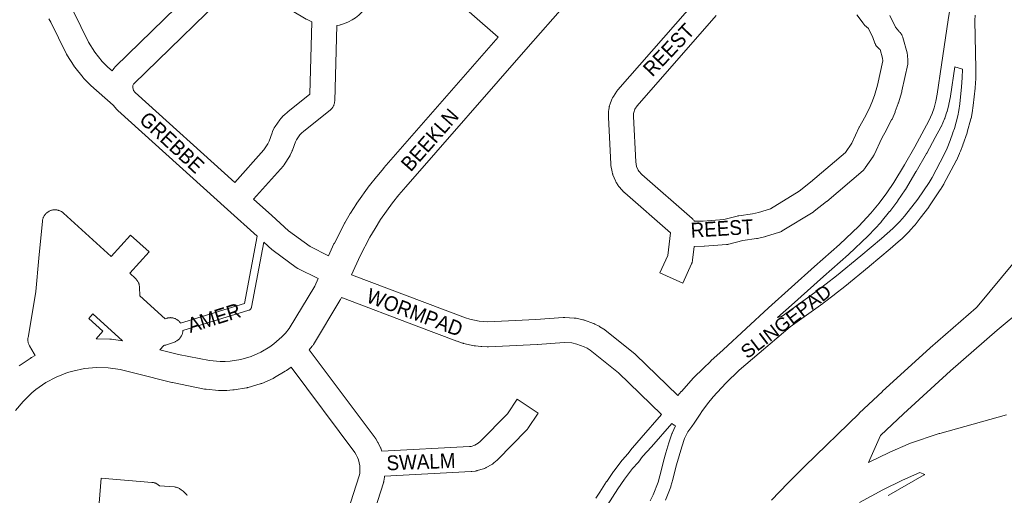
# Model space of a CAD drawing. Header units: metres. Extents: x 123819 to 142731, y 393440 to 405763.
# Tile 83 of 256: x 131278 to 131790, y 395040 to 395287. Entities that reach past the tile are written whole.
import ezdxf
from ezdxf.enums import TextEntityAlignment as Align

# ---------------------------------------------------------------- set-up
doc = ezdxf.new("R2010")
doc.units = ezdxf.units.M
doc.header["$MEASUREMENT"] = 0
for name, color, linetype, lineweight in [('gs-anno-wegen algemeen tekst', 7, 'Continuous', 0), ('gs-knt-aanvullende hoofdweg', 7, 'Continuous', 0), ('gs-knt-fietspaden', 7, 'Continuous', 0), ('gs-knt-hoofdweg', 7, 'Continuous', 0), ('gs-knt-paden', 7, 'Continuous', 0), ('gs-knt-wegen algemeen', 7, 'Continuous', 0)]:
    doc.layers.add(name, color=color, linetype=linetype, lineweight=lineweight)
doc.styles.add('Style-Arial', font='arial.ttf')

msp = doc.modelspace()

# ---------------------------------------------------------------- linework, layer by layer
at = {"layer": 'gs-knt-aanvullende hoofdweg', "color": 7, "linetype": 'Continuous', "flags": 128}
for points in [[(131593.83, 395331.54), (131542.65, 395273.05), (131478.93, 395200.22), (131475.37, 395196.02), (131472.04, 395191.82), (131465.88, 395183.16), (131463, 395178.63), (131460.29, 395174.01), (131455.23, 395164.27), (131450.82, 395154.52)], [(131438.81, 395164.41), (131441.63, 395170.64), (131441.72, 395170.82), (131441.81, 395171), (131447.04, 395181.1), (131447.14, 395181.28), (131447.23, 395181.45), (131450.12, 395186.35), (131450.26, 395186.58), (131453.31, 395191.38), (131453.41, 395191.54), (131453.52, 395191.7), (131459.91, 395200.68), (131460.02, 395200.84), (131460.14, 395200.99), (131463.67, 395205.45), (131463.84, 395205.66), (131467.52, 395209.99), (131467.59, 395210.07), (131527.07, 395278.04)], [(131351.13, 395115.51), (131360.78, 395113.08), (131376.86, 395109.84), (131382.49, 395109.34), (131385.11, 395109.35), (131387.73, 395109.53), (131393.25, 395110.43), (131398.51, 395111.97), (131403.53, 395114.15), (131408.34, 395117), (131410.37, 395118.48), (131414.55, 395122.14), (131416.34, 395124.03), (131418.35, 395126.47), (131431.61, 395148.48), (131433.44, 395152.54)], [(131445.46, 395142.66), (131445.11, 395141.89), (131444.99, 395141.63), (131444.94, 395141.54), (131444.92, 395141.5), (131444.89, 395141.45), (131444.85, 395141.37), (131444.7, 395141.11), (131430.93, 395118.24), (131430.73, 395117.93), (131430.52, 395117.63), (131430.29, 395117.34), (131428.78, 395115.51)], [(131318.02, 395121.21), (131318.04, 395121.21), (131325.05, 395121.03), (131325.33, 395121.02), (131325.48, 395121.01), (131325.52, 395121.01), (131325.62, 395121), (131325.9, 395120.96), (131331.6, 395120.17)], [(131277.9, 395107.03), (131283.68, 395111), (131283.91, 395111.15), (131283.99, 395111.2), (131284.04, 395111.23), (131284.16, 395111.3), (131284.41, 395111.44), (131286.26, 395112.42)], [(131419.32, 395106.42), (131416.88, 395104.65), (131416.6, 395104.45), (131416.3, 395104.26), (131410.78, 395100.99), (131410.51, 395100.84), (131410.23, 395100.7), (131409.95, 395100.56), (131404.06, 395098.01), (131403.78, 395097.89), (131403.48, 395097.78), (131403.19, 395097.69), (131397.03, 395095.88), (131396.73, 395095.8), (131396.42, 395095.73), (131396.12, 395095.67), (131389.79, 395094.65), (131389.44, 395094.6), (131389.09, 395094.57), (131385.89, 395094.35), (131385.65, 395094.34), (131385.42, 395094.34), (131382.21, 395094.32), (131381.86, 395094.33), (131381.51, 395094.35), (131375.12, 395094.92), (131374.85, 395094.94), (131374.75, 395094.96), (131374.71, 395094.96), (131374.67, 395094.97), (131374.57, 395094.98), (131374.3, 395095.03), (131357.63, 395098.39), (131357.28, 395098.47), (131338.79, 395103.13), (131330.4, 395105.17), (131324.25, 395106.03), (131318.1, 395106.18), (131311.97, 395105.64), (131305.84, 395104.37), (131303.09, 395103.56), (131297.27, 395101.27), (131291.83, 395098.38), (131286.68, 395094.83), (131284.47, 395093.01), (131279.99, 395088.64), (131276.1, 395083.87)]]:
    msp.add_lwpolyline(points, dxfattribs=at)
at = {"layer": 'gs-knt-fietspaden', "color": 7, "linetype": 'Continuous', "flags": 128}
for points in [[(131620.48, 395091.69), (131622.14, 395093.7), (131622.24, 395093.81), (131628.63, 395100.87), (131628.7, 395100.95), (131628.78, 395101.02), (131633.57, 395105.73), (131637.48, 395109.57), (131637.51, 395109.6), (131637.51, 395109.6), (131637.62, 395109.7), (131643.99, 395115.46), (131655.97, 395126.51), (131667.46, 395137.3), (131667.52, 395137.35), (131667.52, 395137.36), (131691.41, 395158.83), (131691.41, 395158.83), (131691.45, 395158.86), (131704.46, 395170.25), (131714.54, 395179.72), (131720.81, 395186.48), (131725.02, 395191.68), (131729.06, 395197.1), (131732.78, 395202.56), (131738.17, 395211.65), (131743.63, 395221.11), (131750.92, 395234.48), (131752.66, 395238.33), (131753.61, 395241.23), (131754.5, 395244.75), (131755.28, 395248.47), (131757.49, 395263.64), (131757.49, 395263.66), (131761, 395287.05), (131761, 395287.08), (131762.02, 395293.48)], [(131774.95, 395289.51), (131774.88, 395286.77), (131775.37, 395261.54), (131775.37, 395261.4), (131775.27, 395256.66), (131775.26, 395256.51), (131774.96, 395251.77), (131774.95, 395251.61), (131773.96, 395242.61), (131773.94, 395242.45), (131773.37, 395238.79), (131773.35, 395238.7), (131772.84, 395235.84), (131772.81, 395235.71), (131772.78, 395235.57), (131770.92, 395228.58), (131770.89, 395228.46), (131770.88, 395228.42), (131770.87, 395228.4), (131770.86, 395228.38), (131770.85, 395228.35), (131770.81, 395228.23), (131768.58, 395222.02), (131768.54, 395221.89), (131768.52, 395221.86), (131767.33, 395218.81), (131767.29, 395218.7), (131766.87, 395217.71), (131766.84, 395217.63), (131766.81, 395217.58), (131765.22, 395214), (131765.17, 395213.9), (131765.12, 395213.79), (131758.77, 395201.74), (131758.71, 395201.63), (131758.65, 395201.54), (131756.95, 395198.75), (131756.88, 395198.64), (131750.98, 395189.79), (131750.9, 395189.68), (131750.83, 395189.58), (131750.82, 395189.58), (131746.41, 395183.91), (131743.75, 395180.52), (131743.75, 395180.51), (131743.74, 395180.51), (131743.67, 395180.42), (131743.59, 395180.33), (131741.05, 395177.51), (131740.96, 395177.41), (131737.19, 395173.54), (131737.09, 395173.44), (131737.01, 395173.37), (131736.99, 395173.35), (131735, 395171.57), (131734.96, 395171.54), (131730.88, 395168.01), (131730.86, 395168), (131730.82, 395167.97), (131719.98, 395158.88), (131719.95, 395158.86), (131707.28, 395148.43), (131707.21, 395148.38), (131701.79, 395144.14), (131701.75, 395144.11), (131695.88, 395139.64), (131695.79, 395139.57), (131678.81, 395127.41), (131652.37, 395104.79), (131645.3, 395098.17), (131638.8, 395091.02), (131635.8, 395087.3), (131632.95, 395083.44), (131631.94, 395081.92), (131629.9, 395078.85), (131628.91, 395077.36), (131628.82, 395077.24), (131627.62, 395075.59), (131625.59, 395072.82), (131625.54, 395072.74), (131623.94, 395069.3), (131622.47, 395064.95), (131622.47, 395064.95), (131619.71, 395055.68), (131619.71, 395055.67), (131617.89, 395048.2), (131617.85, 395048.04), (131616.8, 395044.48), (131616.76, 395044.34), (131616.71, 395044.21), (131614.06, 395037.28)], [(131679.57, 395138.71), (131672.27, 395132.18), (131674.36, 395132.85), (131674.48, 395132.94), (131674.6, 395133.03), (131691.67, 395145.25), (131697.48, 395149.68), (131702.85, 395153.88), (131715.48, 395164.27), (131726.29, 395173.33), (131726.29, 395173.33), (131732.26, 395178.54), (131735.88, 395182.26), (131738.3, 395184.94), (131745.21, 395193.79), (131751, 395202.48), (131752.61, 395205.11), (131758.85, 395216.96), (131760.37, 395220.38), (131761.97, 395224.37), (131761.97, 395224.38), (131763.32, 395228.3), (131763.36, 395228.42), (131764.19, 395230.57), (131765.96, 395237.23), (131766.44, 395239.91), (131766.99, 395243.46), (131767.96, 395252.3), (131768.25, 395256.88), (131768.35, 395261.47), (131764.43, 395262.61), (131762.21, 395247.35), (131762.19, 395247.24), (131762.17, 395247.13), (131761.36, 395243.23), (131761.32, 395243.1), (131760.39, 395239.39), (131760.36, 395239.27), (131760.32, 395239.15), (131759.27, 395235.96), (131759.22, 395235.84), (131759.21, 395235.8), (131759.2, 395235.78), (131759.18, 395235.72), (131759.13, 395235.61), (131757.26, 395231.47), (131757.2, 395231.36), (131757.15, 395231.24), (131757.14, 395231.24), (131757.13, 395231.22), (131754.22, 395225.86), (131749.78, 395217.71), (131749.73, 395217.63), (131744.24, 395208.12), (131744.22, 395208.09), (131738.76, 395198.88), (131738.7, 395198.79), (131738.64, 395198.7), (131734.82, 395193.08), (131734.73, 395192.96), (131730.6, 395187.42), (131730.52, 395187.31), (131726.19, 395181.97), (131726.11, 395181.88), (131726.04, 395181.79), (131719.61, 395174.85), (131719.52, 395174.77), (131719.43, 395174.68), (131709.22, 395165.09), (131709.13, 395165.01), (131696.09, 395153.6), (131679.58, 395138.72), (131679.57, 395138.71)], [(131577.78, 395038.3), (131579.8, 395041.43), (131583.39, 395046.96), (131583.42, 395047.02), (131586.93, 395052.21), (131587, 395052.3), (131587.06, 395052.39), (131591.43, 395058.04), (131591.51, 395058.14), (131591.59, 395058.23), (131594.38, 395061.37), (131596.6, 395064.27), (131596.69, 395064.38), (131596.78, 395064.49), (131601.4, 395069.61), (131611.99, 395081.79)], [(131606.07, 395036.84), (131607.55, 395039.93), (131610.11, 395046.59), (131611.09, 395049.94), (131612.91, 395057.42), (131612.93, 395057.5), (131612.95, 395057.58), (131612.96, 395057.59), (131614.21, 395061.87), (131614.22, 395061.89), (131615.76, 395067.02), (131615.77, 395067.03), (131615.8, 395067.13), (131617.35, 395071.73), (131617.39, 395071.85), (131617.41, 395071.89), (131617.42, 395071.91), (131617.44, 395071.97), (131617.49, 395072.08), (131619.24, 395075.84), (131618.48, 395076.31), (131618.33, 395076.41), (131618.18, 395076.51), (131617.27, 395077.15), (131606.68, 395064.98), (131606.64, 395064.93), (131602.09, 395059.89), (131599.88, 395057), (131599.8, 395056.9), (131599.71, 395056.8), (131596.91, 395053.65), (131592.69, 395048.19), (131589.26, 395043.12), (131583.63, 395034.42)]]:
    msp.add_lwpolyline(points, dxfattribs=at)
at = {"layer": 'gs-knt-hoofdweg', "color": 7, "linetype": 'Continuous', "flags": 128}
for points in [[(131775.98, 395137.73), (131795.51, 395161.22)], [(131669.04, 395037.28), (131677.6, 395046.11), (131677.7, 395046.2), (131686.4, 395054.88), (131686.47, 395054.95), (131714.6, 395082.33), (131714.68, 395082.41), (131726.77, 395093.84), (131726.87, 395093.94), (131751.45, 395116.38), (131751.59, 395116.5), (131775.5, 395137.32), (131775.97, 395137.73)], [(131799.82, 395136.82), (131786.44, 395125.6), (131762.18, 395104.48), (131737.73, 395082.16), (131725.74, 395070.81), (131719.62, 395056.85), (131719.88, 395056.99), (131730.36, 395062.08), (131730.65, 395062.22), (131740.18, 395066.38), (131740.49, 395066.51), (131740.81, 395066.63), (131756.23, 395071.85), (131756.45, 395071.92), (131756.66, 395071.98), (131791.34, 395081.62)], [(131775.97, 395137.73), (131775.98, 395137.73), (131775.98, 395137.73), (131775.98, 395137.73)], [(131775.97, 395137.73), (131775.98, 395137.73), (131775.98, 395137.73), (131775.98, 395137.73)], [(131729.76, 395039.62), (131730.06, 395039.8), (131748.41, 395050.37), (131748.66, 395050.51), (131748.89, 395050.63), (131746.27, 395051.56), (131737.22, 395047.6), (131727.04, 395042.65), (131714.78, 395036.05)]]:
    msp.add_lwpolyline(points, dxfattribs=at)
at = {"layer": 'gs-knt-paden', "color": 7, "linetype": 'Continuous', "flags": 128}
for points in [[(131361.88, 395129.39), (131395.02, 395139.51), (131401.74, 395174.53)], [(131405.23, 395171.39), (131398.74, 395137.56), (131398.72, 395137.47), (131398.7, 395137.38), (131398.67, 395137.28), (131398.63, 395137.2), (131398.6, 395137.11), (131398.56, 395137.02), (131398.51, 395136.94), (131398.46, 395136.86), (131398.41, 395136.78), (131398.35, 395136.7), (131398.29, 395136.63), (131398.23, 395136.56), (131398.16, 395136.49), (131398.09, 395136.43), (131398.02, 395136.37), (131397.95, 395136.31), (131397.87, 395136.26), (131397.79, 395136.21), (131397.7, 395136.16), (131397.62, 395136.12), (131397.53, 395136.08), (131397.44, 395136.05), (131397.35, 395136.02), (131363.06, 395125.54)]]:
    msp.add_lwpolyline(points, dxfattribs=at)
at = {"layer": 'gs-knt-wegen algemeen', "color": 7, "linetype": 'Continuous', "flags": 128}
for points in [[(131305.99, 395291.83), (131313.98, 395275.53), (131317.28, 395270.28), (131321.18, 395265.42), (131324.11, 395262.43), (131326.28, 395260.5), (131326.32, 395260.57), (131326.47, 395260.81), (131326.64, 395261.05), (131327.31, 395261.97), (131327.48, 395262.19), (131327.65, 395262.4), (131327.84, 395262.61), (131328.03, 395262.8), (131384.94, 395318.27)], [(131483.15, 395316.57), (131480.95, 395314.15), (131480.76, 395313.96), (131480.57, 395313.77), (131456.1, 395291.01), (131454.53, 395289.53), (131452.83, 395288.2), (131451.02, 395287.02), (131449.11, 395286), (131447.12, 395285.16), (131445.07, 395284.5), (131444.79, 395284.43), (131444.5, 395284.37), (131443.08, 395284.11)], [(131527.07, 395278.04), (131483.15, 395316.57)], [(131393.91, 395308.83), (131337.51, 395253.87), (131337.42, 395253.73), (131337.35, 395253.62), (131337.07, 395252.88), (131337.02, 395252.41), (131337, 395251.94), (131337.36, 395250.33), (131338.22, 395249.37), (131390.13, 395202.51)], [(131430.11, 395286.04), (131427.64, 395287.24), (131427.39, 395287.36), (131427.15, 395287.5), (131412.56, 395296.16), (131412.42, 395296.25), (131412.28, 395296.34), (131397.78, 395305.97), (131397.55, 395306.14), (131394.35, 395308.47), (131394.15, 395308.62), (131393.95, 395308.78), (131393.91, 395308.83)], [(131640.38, 395289.33), (131599.28, 395242.35), (131598.11, 395240.63), (131597.46, 395238.86), (131597.36, 395238.28), (131597.31, 395236.82), (131598.55, 395213.15), (131598.94, 395210.85), (131599.77, 395208.89), (131600.1, 395208.37), (131601.73, 395206.58), (131627.79, 395183.78), (131628.02, 395183.57), (131628.24, 395183.34), (131628.46, 395183.11), (131628.65, 395182.86), (131628.84, 395182.61), (131629.02, 395182.35), (131629.05, 395182.29), (131633.54, 395182.44), (131644.28, 395183.17), (131651.33, 395185.02), (131651.57, 395185.08), (131651.82, 395185.13), (131652.07, 395185.17), (131659.27, 395186.19), (131662.43, 395186.89), (131668.59, 395188.79), (131683.53, 395197.98), (131689.45, 395202.67), (131707.59, 395218.07), (131710.83, 395222.85), (131714.73, 395231.26), (131714.85, 395231.5), (131714.98, 395231.74), (131717.48, 395236.13), (131719.88, 395240.77), (131721.31, 395244.1), (131722.67, 395247.81), (131724.23, 395253.07), (131726.97, 395265.83), (131726.87, 395267.06), (131725.59, 395271.7), (131725.55, 395271.73), (131725.29, 395271.9), (131725.04, 395272.08), (131724.8, 395272.27), (131724.57, 395272.47), (131724.34, 395272.68), (131724.13, 395272.9), (131723.93, 395273.14), (131723.74, 395273.38), (131723.56, 395273.63), (131723.4, 395273.89), (131723.24, 395274.15), (131723.1, 395274.43), (131722.97, 395274.71), (131722.86, 395274.99), (131721.75, 395277.95), (131719.53, 395282.54), (131717.53, 395284.36), (131717.3, 395284.57), (131717.09, 395284.8), (131716.88, 395285.03), (131716.69, 395285.27), (131713.41, 395289.63)], [(131401.74, 395174.53), (131386.27, 395188.46), (131329.24, 395239.94), (131329.08, 395240.09), (131328.92, 395240.25), (131328.77, 395240.41), (131326.78, 395242.62), (131315.29, 395252.85), (131315.12, 395253), (131314.96, 395253.16), (131311.65, 395256.55), (131311.43, 395256.78), (131311.23, 395257.02), (131306.89, 395262.42), (131306.74, 395262.62), (131306.59, 395262.83), (131306.46, 395263.03), (131302.77, 395268.9), (131302.65, 395269.09), (131302.54, 395269.29), (131302.44, 395269.5), (131294.44, 395285.83), (131293.31, 395287.66)], [(131390.13, 395202.51), (131405.24, 395219.45), (131407.18, 395222.56), (131407.87, 395224.05), (131409.42, 395228.34), (131409.51, 395228.56), (131409.6, 395228.78), (131409.7, 395229), (131410.61, 395230.84), (131410.76, 395231.12), (131410.92, 395231.4), (131411.09, 395231.66), (131413.42, 395235.03), (131413.61, 395235.29), (131413.81, 395235.53), (131414.02, 395235.77), (131415.42, 395237.27), (131415.64, 395237.5), (131415.87, 395237.71), (131417.41, 395239.07), (131417.66, 395239.27), (131429.1, 395248.39), (131430.11, 395286.04)], [(131443.08, 395284.11), (131442.03, 395245.01), (131442.02, 395244.7), (131441.98, 395244.39), (131441.94, 395244.07), (131441.88, 395243.76), (131441.8, 395243.46), (131441.71, 395243.16), (131441.6, 395242.86), (131441.48, 395242.57), (131441.35, 395242.28), (131441.2, 395242.01), (131441.04, 395241.73), (131440.87, 395241.47), (131440.68, 395241.22), (131440.49, 395240.97), (131440.28, 395240.74), (131440.05, 395240.51), (131439.82, 395240.3), (131439.58, 395240.1), (131425.9, 395229.19), (131424.72, 395228.15), (131423.86, 395227.23), (131422.07, 395224.65), (131421.54, 395223.57), (131420.02, 395219.36), (131419.92, 395219.11), (131419.81, 395218.87), (131418.84, 395216.75), (131418.72, 395216.5), (131418.59, 395216.25), (131418.45, 395216.01), (131415.98, 395212.08), (131415.83, 395211.85), (131415.67, 395211.62), (131415.5, 395211.41), (131415.32, 395211.2), (131399.8, 395193.79)], [(131399.8, 395193.79), (131409.27, 395185.27), (131418.04, 395177.39), (131429.16, 395169.16), (131438.81, 395164.41)], [(131286.26, 395112.42), (131285.77, 395113.27), (131283.32, 395117.58), (131283.17, 395117.86), (131283.03, 395118.14), (131282.91, 395118.44), (131282.8, 395118.73), (131282.71, 395119.04), (131282.63, 395119.35), (131282.57, 395119.66), (131282.52, 395119.97), (131282.49, 395120.29), (131282.47, 395120.61), (131282.47, 395120.93), (131282.48, 395121.24), (131282.51, 395121.56), (131282.56, 395121.87), (131286.19, 395143.59), (131286.54, 395145.86), (131288.2, 395163.11), (131290.05, 395182.4), (131290.09, 395182.71), (131290.14, 395183.02), (131290.21, 395183.32), (131290.29, 395183.62), (131290.39, 395183.92), (131290.5, 395184.22), (131290.62, 395184.5), (131290.76, 395184.78), (131290.91, 395185.06), (131291.07, 395185.32), (131291.25, 395185.58), (131291.44, 395185.83), (131291.64, 395186.07), (131291.85, 395186.3), (131292.08, 395186.52), (131292.31, 395186.73), (131292.55, 395186.93), (131292.81, 395187.11), (131293.07, 395187.29), (131293.34, 395187.45), (131293.61, 395187.59), (131293.9, 395187.73), (131294.18, 395187.85), (131294.48, 395187.95), (131294.78, 395188.04), (131295.08, 395188.12), (131295.39, 395188.18), (131295.7, 395188.23), (131296.01, 395188.26), (131296.32, 395188.28), (131296.64, 395188.28), (131296.95, 395188.27), (131297.26, 395188.24), (131297.57, 395188.2), (131297.88, 395188.14), (131298.18, 395188.07), (131298.48, 395187.99), (131298.78, 395187.88), (131299.07, 395187.77), (131299.36, 395187.64), (131299.63, 395187.5), (131299.91, 395187.34), (131300.17, 395187.17), (131300.43, 395186.99), (131300.67, 395186.8), (131300.91, 395186.6), (131300.91, 395186.59), (131300.91, 395186.59)], [(131433.44, 395152.54), (131422.88, 395157.74), (131422.63, 395157.87), (131422.37, 395158.02), (131422.13, 395158.17), (131421.89, 395158.34), (131410.04, 395167.11), (131409.8, 395167.3), (131409.56, 395167.5), (131405.23, 395171.39)], [(131335.42, 395155.26), (131338.39, 395152.56), (131338.61, 395152.35), (131338.82, 395152.13), (131339.02, 395151.9), (131339.21, 395151.66), (131339.38, 395151.42), (131339.55, 395151.17), (131339.7, 395150.9), (131339.84, 395150.64), (131339.97, 395150.36), (131340.09, 395150.08), (131340.19, 395149.8), (131340.28, 395149.51), (131340.35, 395149.21), (131340.41, 395148.92), (131340.46, 395148.62), (131340.5, 395148.32), (131340.52, 395148.01), (131340.71, 395143.52)], [(131450.82, 395154.52), (131488.92, 395140.03), (131509.94, 395132.16), (131512.18, 395131.41), (131517.03, 395130.34), (131519.26, 395130.09), (131519.26, 395130.09), (131519.27, 395130.09)], [(131340.71, 395143.52), (131353.83, 395131.6), (131354.4, 395131.8), (131354.7, 395131.9), (131355, 395131.98), (131355.31, 395132.05), (131355.62, 395132.1), (131355.93, 395132.14), (131356.24, 395132.16), (131356.56, 395132.17), (131356.87, 395132.16), (131357.19, 395132.13), (131357.5, 395132.1), (131357.81, 395132.04), (131358.12, 395131.97), (131358.42, 395131.89), (131358.72, 395131.79), (131359.01, 395131.68), (131359.3, 395131.56), (131359.58, 395131.42), (131359.86, 395131.26), (131360.12, 395131.1), (131360.38, 395130.92), (131360.63, 395130.73), (131360.87, 395130.52), (131361.1, 395130.31), (131361.32, 395130.08), (131361.53, 395129.85), (131361.73, 395129.6), (131361.88, 395129.39)], [(131611.99, 395081.79), (131589.63, 395103.45), (131574.78, 395115.31), (131573.25, 395116.26), (131571.67, 395117.08), (131567.88, 395118.47), (131565.24, 395119.03), (131561.29, 395119.3), (131547.47, 395118.2), (131547.26, 395118.18), (131521.9, 395116.98), (131521.62, 395116.97), (131521.33, 395116.98), (131518.51, 395117.09), (131518.28, 395117.1), (131518.05, 395117.13), (131515.24, 395117.44), (131515.01, 395117.47), (131514.78, 395117.51), (131514.56, 395117.55), (131509.04, 395118.77), (131508.81, 395118.83), (131508.59, 395118.89), (131508.37, 395118.96), (131505.69, 395119.86), (131505.48, 395119.93), (131484.34, 395127.85), (131484.31, 395127.86), (131446.07, 395142.4), (131445.83, 395142.5), (131445.46, 395142.66)], [(131519.27, 395130.09), (131521.57, 395130), (131546.54, 395131.18), (131560.74, 395132.32), (131560.98, 395132.33), (131561.22, 395132.34), (131561.46, 395132.33), (131561.7, 395132.32), (131566.58, 395131.99), (131566.89, 395131.96), (131567.19, 395131.92), (131567.5, 395131.86), (131571.05, 395131.1), (131571.35, 395131.03), (131571.65, 395130.95), (131571.94, 395130.85), (131576.53, 395129.16), (131576.78, 395129.06), (131577.02, 395128.95), (131577.26, 395128.84), (131579.44, 395127.72), (131579.67, 395127.59), (131579.9, 395127.46), (131581.98, 395126.16), (131582.19, 395126.03), (131582.4, 395125.88), (131582.61, 395125.72), (131598, 395113.43), (131598.23, 395113.23), (131598.46, 395113.02), (131620.48, 395091.69)], [(131363.06, 395125.54), (131363.06, 395125.49), (131363.04, 395125.17), (131363.01, 395124.86), (131362.96, 395124.55), (131362.9, 395124.24), (131362.83, 395123.94), (131362.74, 395123.63), (131362.63, 395123.34), (131362.51, 395123.05), (131362.38, 395122.76), (131362.23, 395122.48), (131362.07, 395122.21), (131361.9, 395121.95), (131361.71, 395121.7), (131361.52, 395121.45), (131361.31, 395121.22), (131361.09, 395120.99), (131360.86, 395120.78), (131360.62, 395120.57), (131360.37, 395120.38), (131360.11, 395120.21), (131359.84, 395120.04), (131359.56, 395119.89), (131359.28, 395119.75), (131358.99, 395119.62), (131358.7, 395119.51), (131354.48, 395118.03), (131354.17, 395117.94), (131353.87, 395117.85), (131353.56, 395117.78), (131353.24, 395117.73), (131353.13, 395117.72), (131351.13, 395115.51)], [(131428.78, 395115.51), (131463.05, 395069.61), (131463.23, 395069.35), (131463.4, 395069.09), (131464.5, 395067.27), (131464.65, 395067), (131464.79, 395066.73), (131465.71, 395064.82), (131465.84, 395064.54), (131465.95, 395064.25)], [(131447.52, 395027.26), (131454.77, 395049.82), (131455, 395051.17), (131455.11, 395052.58), (131455.01, 395055.02), (131454.32, 395058.17), (131453.85, 395059.44), (131453.2, 395060.8), (131452.42, 395062.08), (131419.32, 395106.42)]]:
    msp.add_lwpolyline(points, dxfattribs=at)
for points in [[(131730.7, 395289.35), (131733.6, 395283.35), (131735.26, 395281.14), (131735.5, 395280.94), (131735.72, 395280.72), (131735.94, 395280.5), (131736.14, 395280.27), (131736.33, 395280.03), (131736.51, 395279.77), (131736.68, 395279.52), (131736.84, 395279.25), (131736.98, 395278.97), (131737.11, 395278.69), (131737.23, 395278.41), (131737.33, 395278.11), (131737.42, 395277.82), (131739.58, 395269.91), (131739.66, 395269.62), (131739.72, 395269.32), (131739.76, 395269.03), (131739.79, 395268.73), (131740.02, 395265.94), (131740.04, 395265.62), (131740.04, 395265.31), (131740.03, 395264.99), (131740, 395264.67), (131739.96, 395264.35), (131739.9, 395264.04), (131736.91, 395250.09), (131736.85, 395249.84), (131736.78, 395249.6), (131735.09, 395243.91), (131735.03, 395243.71), (131734.96, 395243.52), (131733.47, 395239.46), (131733.41, 395239.3), (131733.35, 395239.14), (131731.76, 395235.44), (131731.67, 395235.22), (131731.56, 395235), (131728.98, 395230.03), (131728.86, 395229.8), (131726.43, 395225.53), (131722.42, 395216.89), (131722.3, 395216.66), (131722.18, 395216.43), (131722.04, 395216.2), (131721.9, 395215.98), (131717.88, 395210.03), (131717.71, 395209.79), (131717.52, 395209.56), (131717.33, 395209.34), (131717.13, 395209.12), (131716.92, 395208.92), (131716.7, 395208.72), (131697.8, 395192.67), (131697.63, 395192.53), (131691.32, 395187.53), (131691.11, 395187.37), (131690.9, 395187.23), (131690.68, 395187.09), (131674.7, 395177.27), (131674.47, 395177.13), (131674.23, 395177), (131673.98, 395176.88), (131673.73, 395176.78), (131673.47, 395176.68), (131673.22, 395176.59), (131666.03, 395174.38), (131665.78, 395174.3), (131665.52, 395174.24), (131661.85, 395173.42), (131661.6, 395173.37), (131661.34, 395173.33), (131654.27, 395172.33), (131646.99, 395170.43), (131646.69, 395170.35), (131646.39, 395170.3), (131646.09, 395170.26), (131645.79, 395170.23), (131634.31, 395169.44), (131634.08, 395169.43), (131628.91, 395169.26), (131628.05, 395162.03), (131628.01, 395161.75), (131627.96, 395161.47), (131627.89, 395161.19), (131627.82, 395160.91), (131627.73, 395160.64), (131627.63, 395160.37), (131627.51, 395160.11), (131622.95, 395150.06, -0.384203), (131622.93, 395150.05), (131611.1, 395155.44, -0.3842), (131611.09, 395155.45), (131615.24, 395164.58), (131616.63, 395176.25), (131592.89, 395197.02), (131592.71, 395197.19), (131592.53, 395197.36), (131592.37, 395197.53), (131590.12, 395199.99), (131589.94, 395200.19), (131589.77, 395200.41), (131589.61, 395200.63), (131589.45, 395200.85), (131588.52, 395202.31), (131588.37, 395202.55), (131588.23, 395202.8), (131588.1, 395203.05), (131587.99, 395203.31), (131586.65, 395206.5), (131586.54, 395206.77), (131586.44, 395207.06), (131586.35, 395207.35), (131586.28, 395207.64), (131586.23, 395207.94), (131585.65, 395211.34), (131585.61, 395211.59), (131585.59, 395211.84), (131585.57, 395212.09), (131584.3, 395236.4), (131584.29, 395236.67), (131584.29, 395236.93), (131584.35, 395239.12), (131584.37, 395239.43), (131584.4, 395239.74), (131584.45, 395240.04), (131584.73, 395241.66), (131584.78, 395241.95), (131584.85, 395242.24), (131584.94, 395242.53), (131585.03, 395242.81), (131586.17, 395245.88), (131586.29, 395246.18), (131586.42, 395246.47), (131586.56, 395246.75), (131586.72, 395247.02), (131586.89, 395247.29), (131588.74, 395250), (131588.89, 395250.21), (131589.05, 395250.42), (131589.22, 395250.62), (131630.46, 395297.76)], [(131300.91, 395186.59), (131325.78, 395164.01), (131335.87, 395175.12, -0.369008), (131335.88, 395175.12), (131345.51, 395166.38, -0.369008), (131345.51, 395166.37), (131335.42, 395155.26)], [(131331.6, 395120.17), (131316.23, 395134.13), (131314.13, 395131.81), (131321.53, 395125.09, -0.369012), (131321.53, 395125.08), (131318.02, 395121.21)], [(131465.95, 395064.25), (131466.55, 395062.65), (131512.04, 395065.13), (131512.97, 395065.23), (131514.94, 395065.82), (131516.66, 395066.82), (131517.67, 395067.7), (131531.9, 395082.19), (131536.86, 395089.7, -0.384836), (131536.88, 395089.7), (131547.72, 395082.53, -0.384838), (131547.72, 395082.52), (131542.42, 395074.49), (131542.24, 395074.24), (131542.05, 395073.99), (131541.85, 395073.75), (131541.63, 395073.52), (131526.78, 395058.4), (131526.61, 395058.22), (131526.42, 395058.06), (131524.75, 395056.6), (131524.51, 395056.4), (131524.26, 395056.21), (131524, 395056.03), (131523.73, 395055.86), (131520.79, 395054.16), (131520.52, 395054.02), (131520.24, 395053.88), (131519.96, 395053.76), (131519.68, 395053.65), (131519.38, 395053.56), (131516.13, 395052.59), (131515.85, 395052.51), (131515.57, 395052.45), (131515.29, 395052.4), (131515.01, 395052.36), (131513.31, 395052.17), (131513.12, 395052.15), (131512.93, 395052.14), (131467.94, 395049.69), (131467.93, 395049.53), (131467.88, 395049.23), (131467.51, 395047.14), (131467.46, 395046.84), (131467.38, 395046.55), (131467.3, 395046.27), (131459.85, 395023.08)], [(131319.51, 395035.76), (131320.6, 395048.71, -0.384085), (131320.61, 395048.72), (131346.96, 395046.51), (131347.25, 395046.48), (131347.55, 395046.43), (131347.84, 395046.37), (131348.13, 395046.3), (131348.41, 395046.22), (131348.7, 395046.12), (131348.97, 395046.01), (131349.24, 395045.89), (131349.51, 395045.75), (131349.77, 395045.6), (131350.02, 395045.44), (131350.26, 395045.27), (131350.98, 395044.75), (131358.67, 395044.11), (131358.97, 395044.08), (131359.26, 395044.03), (131359.56, 395043.97), (131359.85, 395043.9), (131360.13, 395043.82), (131360.41, 395043.72), (131360.69, 395043.61), (131360.96, 395043.49), (131361.23, 395043.35), (131361.49, 395043.2), (131361.74, 395043.04), (131361.98, 395042.87), (131362.22, 395042.69), (131363.26, 395041.85), (131363.45, 395041.69), (131363.63, 395041.53), (131363.8, 395041.36), (131363.97, 395041.19), (131364.88, 395040.2), (131365.07, 395039.98), (131365.26, 395039.75)]]:
    msp.add_lwpolyline(points, format="xyb", dxfattribs=at)

# ---------------------------------------------------------------- texts
at = {"layer": 'gs-anno-wegen algemeen tekst', "color": 7, "style": 'Style-Arial', "width": 0.909091}
for s, rotation, p in [('REEST', 46.2346, (131615.67, 395271.48)), ('GREBBE', 317.1572, (131357.39, 395223.3)), ('BEEKLN', 48.5972, (131491.42, 395224.66)), ('REEST', 3.5025, (131643.36, 395178.6)), ('WORMPAD', 339.4363, (131483.63, 395134.88)), ('AMER', 17.4298, (131379.26, 395132.08)), ('SWALM', 2.1826, (131486.86, 395057.24))]:
    msp.add_text(s, height=7.7, rotation=rotation, dxfattribs=at).set_placement(p, align=Align.MIDDLE_CENTER)
at = {"layer": 'gs-anno-wegen algemeen tekst', "color": 7, "style": 'Style-Arial'}
msp.add_text('SLINGEPAD', height=7, rotation=37.3367, dxfattribs=at).set_placement((131676.64, 395130.18), align=Align.MIDDLE_CENTER)

doc.saveas('drawing.dxf')
